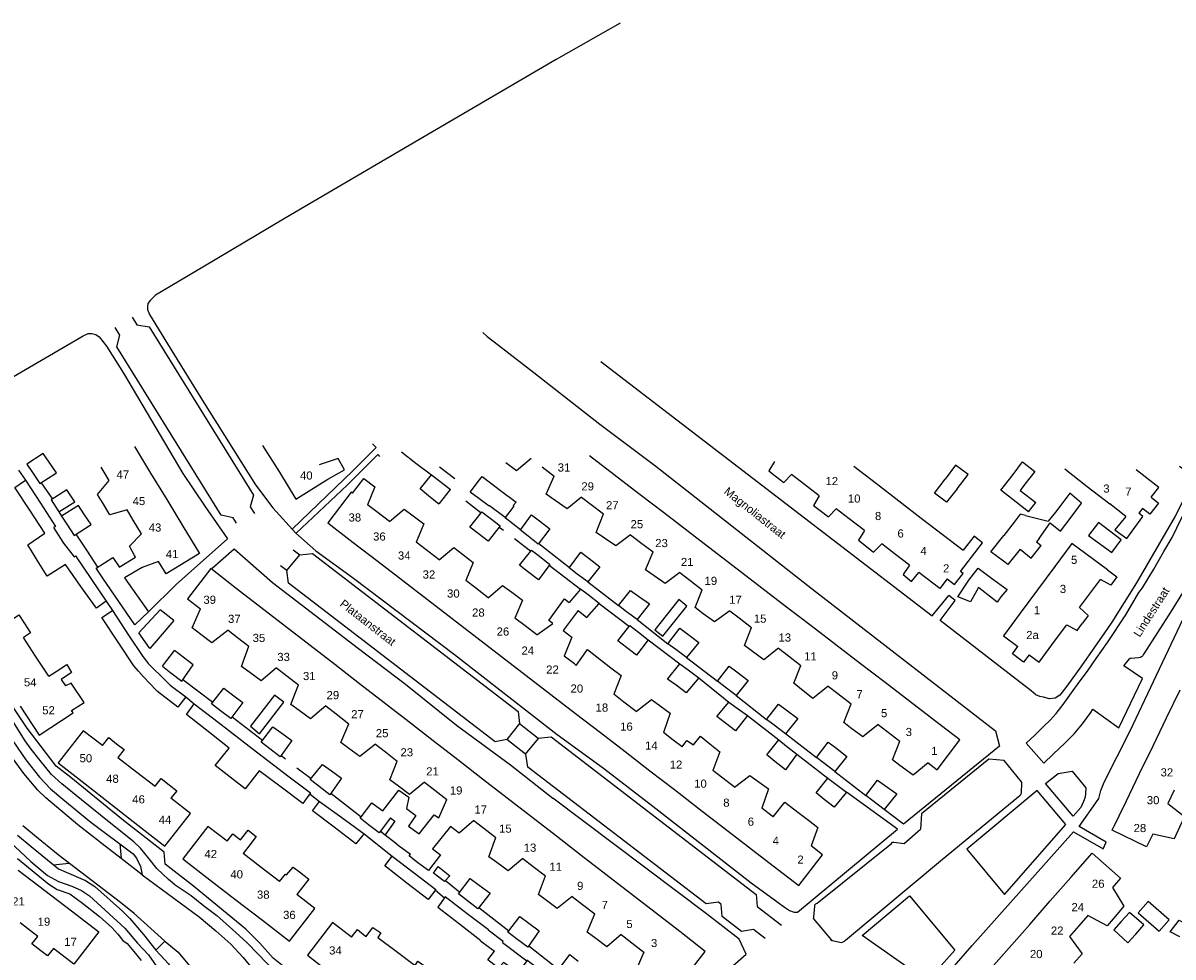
# Model space of a CAD drawing. Extents: x 158343 to 162498, y 431347 to 434500.
# Tile 44 of 220: x 158470 to 158683, y 434129 to 434302. Entities that reach past the tile are written whole.
import ezdxf

# ---------------------------------------------------------------- set-up
doc = ezdxf.new("R2010")
doc.units = 0
doc.header["$LTSCALE"] = 10
doc.header["$MEASUREMENT"] = 0
for name, color, linetype in [('44_plafonds', 8, 'CONTINUOUS'), ('47_binneninrichting', 8, 'CONTINUOUS'), ('HUISNUM', 7, 'CONTINUOUS'), ('STRNM', 7, 'CONTINUOUS')]:
    doc.layers.add(name, color=color, linetype=linetype)
doc.styles.add('Style-STANDARD', font='arial.ttf')

msp = doc.modelspace()

# ---------------------------------------------------------------- linework, layer by layer
at = {"layer": '44_plafonds', "flags": 128}
for points in [[(158475.15, 434220.5), (158474.02, 434222.1), (158471.05, 434220.18), (158472.07, 434218.62)], [(158490.92, 434223.4), (158493.89, 434218.51)], [(158514.55, 434223.63), (158517.64, 434218.66)], [(158472.07, 434218.62), (158473.42, 434216.58), (158476.51, 434218.59), (158475.15, 434220.5)], [(158526.6, 434217.39), (158529.67, 434219.13), (158528.5, 434221.22), (158524.97, 434220.01)], [(158564.12, 434221.21), (158561.43, 434218.91), (158559.46, 434220.39)], [(158579.43, 434218.2), (158574.88, 434221.68)], [(158609.02, 434220.68), (158607.99, 434218.92), (158609.17, 434218.01)], [(158642.72, 434215.64), (158644.75, 434218.24), (158642.44, 434219.98), (158640.5, 434217.4)], [(158653.05, 434218.28), (158654.8, 434220.58), (158657.05, 434218.78), (158655.25, 434216.48)], [(158486.26, 434217.13), (158484.73, 434219.63)], [(158493.89, 434218.51), (158496.86, 434213.63)], [(158517.64, 434218.66), (158520.71, 434213.72), (158526.6, 434217.39)], [(158545.19, 434214.34), (158543.65, 434215.59), (158545.75, 434218.17), (158547.25, 434217.02)], [(158554.6, 434217.3), (158555.05, 434217.9), (158556.63, 434216.71)], [(158566.13, 434219.68), (158568.35, 434217.97)], [(158568.57, 434213.45), (158566.9, 434214.61), (158568.35, 434217.97)], [(158583.98, 434214.71), (158579.43, 434218.2)], [(158609.17, 434218.01), (158610.77, 434216.78), (158612.18, 434218.25)], [(158614.54, 434216.43), (158612.18, 434218.25)], [(158623.7, 434219.78), (158627.84, 434216.59)], [(158655.88, 434211.37), (158650.81, 434215.36), (158653.05, 434218.28)], [(158662.62, 434219.27), (158666.76, 434216.05)], [(158678.53, 434214.06), (158679.94, 434215.88), (158675.79, 434219.1)], [(158471.57, 434211.67), (158468.8, 434215.86), (158470.78, 434217.18), (158473.53, 434212.98)], [(158484.98, 434213.09), (158484.1, 434214.54), (158486.26, 434217.13)], [(158531.14, 434214.8), (158533.21, 434217.53), (158535.29, 434216.01), (158533.89, 434212.69)], [(158547.25, 434217.02), (158549.24, 434215.5)], [(158553.07, 434215.26), (158554.6, 434217.3)], [(158556.63, 434216.71), (158558.47, 434215.32)], [(158617.3, 434214.32), (158614.54, 434216.43)], [(158627.84, 434216.59), (158631.98, 434213.41)], [(158642.72, 434215.64), (158640.79, 434213.17), (158638.54, 434214.79), (158640.5, 434217.4)], [(158655.25, 434216.48), (158654.35, 434215.33), (158657.26, 434213.08)], [(158666.76, 434216.05), (158670.91, 434212.82)], [(158479.9, 434213.22), (158478.43, 434215.41), (158475.52, 434213.58), (158476.93, 434211.39), (158479.9, 434213.22)], [(158496.86, 434213.63), (158499.84, 434208.74)], [(158531.14, 434214.8), (158530.91, 434214.98), (158526.57, 434209.33), (158531.29, 434205.7)], [(158547.22, 434212.9), (158547.16, 434212.95), (158547.1, 434212.8), (158545.19, 434214.34)], [(158547.22, 434212.9), (158549.24, 434215.5)], [(158554.45, 434213.85), (158552.89, 434215.02), (158553.07, 434215.26)], [(158561.33, 434213.18), (158560.81, 434212.53), (158560.93, 434212.44), (158559.31, 434210.34), (158556.4, 434212.5), (158556.37, 434212.41), (158554.45, 434213.85)], [(158558.47, 434215.32), (158561.33, 434213.18)], [(158573.42, 434214.09), (158570.77, 434211.93), (158568.57, 434213.45)], [(158573.42, 434214.09), (158575.22, 434212.71)], [(158588.52, 434211.22), (158583.98, 434214.71)], [(158617.3, 434214.32), (158616.23, 434212.54), (158617.43, 434211.63)], [(158663.95, 434210.64), (158665.72, 434212.99), (158663.53, 434214.82), (158661.7, 434212.37)], [(158678.53, 434214.06), (158679.92, 434212.98), (158678.32, 434210.93), (158676.93, 434212.01)], [(158472.74, 434202.78), (158471.23, 434205.3), (158474.35, 434207.46), (158471.57, 434211.67)], [(158473.53, 434212.98), (158476.33, 434208.69), (158475.98, 434208.47), (158477.67, 434205.8)], [(158481.58, 434211.02), (158480.59, 434212.53), (158477.41, 434210.58), (158478.39, 434209.08)], [(158489.53, 434211.74), (158486.35, 434210.8), (158484.98, 434213.09)], [(158490.68, 434209.86), (158489.53, 434211.74)], [(158535.63, 434211.35), (158533.89, 434212.69)], [(158537.95, 434209.56), (158540.7, 434211.84), (158542.32, 434210.61)], [(158575.22, 434212.71), (158577.44, 434211)], [(158617.43, 434211.63), (158619.01, 434210.42), (158620.44, 434211.9)], [(158622.82, 434210.07), (158620.44, 434211.9)], [(158631.98, 434213.41), (158636.11, 434210.23)], [(158655.88, 434211.37), (158657.26, 434213.08)], [(158661.7, 434212.37), (158660.89, 434211.28)], [(158673.87, 434210.52), (158670.91, 434212.82)], [(158676.93, 434212.01), (158676.25, 434211.14)], [(158478.39, 434209.08), (158479.75, 434206.98), (158482.9, 434209.02), (158481.58, 434211.02)], [(158492.22, 434207.33), (158490.68, 434209.86)], [(158537.95, 434209.56), (158535.63, 434211.35)], [(158542.32, 434210.61), (158544.29, 434209.13), (158542.9, 434205.76)], [(158554.33, 434207.36), (158552.77, 434208.57), (158554.9, 434211.18), (158554.99, 434211.39), (158556.53, 434210.22)], [(158556.53, 434210.22), (158558.41, 434208.78), (158556.19, 434205.93), (158554.33, 434207.36)], [(158563.54, 434206.89), (158562.07, 434208.06), (158562.19, 434208.12), (158564.2, 434210.82), (158565.68, 434209.68)], [(158565.68, 434209.68), (158567.56, 434208.24), (158565.43, 434205.39), (158563.54, 434206.89)], [(158577.68, 434206.5), (158576.12, 434207.57), (158577.44, 434211)], [(158593.07, 434207.74), (158588.52, 434211.22)], [(158625.62, 434207.92), (158622.82, 434210.07)], [(158636.11, 434210.23), (158640.25, 434207.05)], [(158653.25, 434209.46), (158651.35, 434207.02)], [(158655.34, 434210.68), (158654.38, 434210.92), (158653.25, 434209.46)], [(158655.34, 434210.68), (158659.57, 434209.65)], [(158657.89, 434206.48), (158659.93, 434209.36)], [(158660.89, 434211.28), (158659.57, 434209.65)], [(158659.93, 434209.36), (158661.82, 434207.83), (158663.95, 434210.64)], [(158671.27, 434203.87), (158673.01, 434206.18), (158668.81, 434209.39), (158666.98, 434207.02), (158671.27, 434203.87)], [(158673.87, 434210.52), (158671.87, 434208.06), (158674.08, 434206.46), (158677.02, 434210.48), (158676.25, 434211.14)], [(158490.92, 434203.32), (158489.98, 434205.01), (158492.22, 434207.33)], [(158499.84, 434208.74), (158502.91, 434203.69), (158496.73, 434199.92), (158495.35, 434202.18)], [(158597.62, 434204.25), (158593.07, 434207.74)], [(158625.62, 434207.92), (158624.52, 434206.14), (158625.68, 434205.23)], [(158477.67, 434205.8), (158477.8, 434205.6), (158479.75, 434203.05), (158479.99, 434203.23), (158482.96, 434198.88)], [(158531.29, 434205.7), (158535.85, 434202.2)], [(158544.75, 434204.34), (158542.9, 434205.76)], [(158582.47, 434207.15), (158579.74, 434205.08), (158577.68, 434206.5)], [(158582.47, 434207.15), (158584.31, 434205.73)], [(158584.31, 434205.73), (158586.61, 434203.97)], [(158625.68, 434205.23), (158627.31, 434203.95), (158628.81, 434205.46)], [(158631.09, 434203.71), (158628.81, 434205.46)], [(158640.25, 434207.05), (158643.86, 434204.27)], [(158640.9, 434199.01), (158642.27, 434197.96), (158643.85, 434200.01), (158643.35, 434200.39), (158647.42, 434205.68), (158646.63, 434206.29)], [(158646.63, 434206.29), (158645.89, 434206.91), (158643.86, 434204.27)], [(158651.27, 434202.28), (158648.95, 434203.97), (158651.35, 434207.02)], [(158654.38, 434204.5), (158656.39, 434202.82), (158658.26, 434205.16)], [(158657.89, 434206.48), (158657.38, 434205.81), (158658.26, 434205.16)], [(158670.47, 434200.64), (158663.9, 434205.52), (158660.78, 434201.31)], [(158488.05, 434201.22), (158488.09, 434201.16), (158491.09, 434203.02)], [(158491.09, 434203.02), (158490.92, 434203.32)], [(158547.12, 434202.51), (158544.75, 434204.34)], [(158547.12, 434202.51), (158549.82, 434204.79), (158551.42, 434203.57)], [(158551.42, 434203.57), (158553.41, 434202.05), (158552.09, 434198.69)], [(158563.47, 434200.37), (158561.95, 434201.52), (158564.08, 434204.13), (158564.17, 434204.31), (158565.63, 434203.18)], [(158565.63, 434203.18), (158567.59, 434201.67), (158565.46, 434198.85), (158563.47, 434200.37)], [(158572.62, 434199.9), (158571.13, 434201.04), (158571.22, 434201.13), (158573.29, 434203.92), (158574.82, 434202.76)], [(158586.8, 434199.57), (158585.21, 434200.69), (158586.61, 434203.97)], [(158602.16, 434200.77), (158597.62, 434204.25)], [(158633.92, 434201.53), (158631.09, 434203.71)], [(158654.38, 434204.5), (158652.09, 434201.68), (158651.27, 434202.28)], [(158481.02, 434197.61), (158478.16, 434201.64), (158474.8, 434199.51), (158472.94, 434202.45), (158472.74, 434202.78)], [(158485.08, 434199.15), (158483.83, 434200.98), (158486.92, 434202.96), (158488.05, 434201.22)], [(158492.31, 434201.12), (158492.32, 434201.1), (158489.05, 434199.21), (158493.52, 434192.94), (158490.94, 434190.54), (158485.08, 434199.15)], [(158495.35, 434202.18), (158492.31, 434201.12)], [(158509.68, 434197.25), (158504.97, 434200.89), (158500.67, 434195.34), (158503.11, 434193.45)], [(158535.85, 434202.2), (158540.41, 434198.69)], [(158574.82, 434202.76), (158576.8, 434201.25), (158574.55, 434198.43), (158572.62, 434199.9)], [(158633.92, 434201.53), (158632.8, 434199.78), (158634.32, 434198.54), (158635.67, 434200.19)], [(158647.27, 434196.93), (158646.67, 434197.39), (158645.2, 434194.78), (158642.86, 434195.68), (158644.87, 434198.77), (158646.61, 434200.99), (158649.07, 434199.16)], [(158660.78, 434201.31), (158657.59, 434197.01)], [(158482.96, 434198.88), (158485.69, 434194.89), (158483.89, 434193.57), (158481.02, 434197.61)], [(158591.54, 434200.19), (158588.85, 434198.12), (158586.8, 434199.57)], [(158591.54, 434200.19), (158593.41, 434198.76)], [(158593.41, 434198.76), (158595.7, 434197.01)], [(158606.71, 434197.28), (158602.16, 434200.77)], [(158640.9, 434199.01), (158639.52, 434197.22), (158635.67, 434200.19)], [(158649.07, 434199.16), (158651.95, 434197.03), (158650.81, 434195.68), (158650.15, 434194.72), (158647.27, 434196.93)], [(158667.35, 434196.43), (158669.18, 434198.9)], [(158670.47, 434200.64), (158672.22, 434199.35), (158671.08, 434197.82), (158669.18, 434198.9)], [(158514.23, 434193.74), (158509.68, 434197.25)], [(158540.41, 434198.69), (158544.97, 434195.18)], [(158553.87, 434197.32), (158552.09, 434198.69)], [(158556.2, 434195.53), (158553.87, 434197.32)], [(158556.2, 434195.53), (158558.85, 434197.81), (158560.54, 434196.55)], [(158574.64, 434196.03), (158573.23, 434197.11), (158571.16, 434194.67)], [(158581.73, 434192.94), (158580.25, 434194.06), (158582.47, 434196.88), (158583.95, 434195.84)], [(158595.89, 434192.58), (158594.36, 434193.7), (158595.7, 434197.01)], [(158611.26, 434193.8), (158606.71, 434197.28)], [(158657.59, 434197.01), (158654.35, 434192.65)], [(158544.97, 434195.18), (158549.53, 434191.68)], [(158560.54, 434196.55), (158562.53, 434195.08), (158561.09, 434191.77)], [(158565.15, 434188.65), (158568.13, 434190.8), (158567.39, 434191.34), (158570.25, 434195.3), (158571.16, 434194.67)], [(158572.77, 434193.17), (158574.4, 434191.89), (158576.68, 434194.47), (158574.64, 434196.03)], [(158583.95, 434195.84), (158585.98, 434194.42), (158583.67, 434191.48), (158581.73, 434192.94)], [(158586.94, 434189.63), (158588.43, 434188.44), (158592.85, 434193.99), (158591.35, 434195.18), (158586.94, 434189.63)], [(158665.35, 434193.74), (158667.35, 434196.43)], [(158487.88, 434187.35), (158484.88, 434191.89), (158486.83, 434193.18), (158489.83, 434188.63)], [(158493.74, 434186.15), (158491.69, 434189.07), (158495.62, 434193.28)], [(158498.19, 434191.34), (158495.62, 434193.28)], [(158503.12, 434188.77), (158501.58, 434189.94), (158503.11, 434193.45)], [(158518.78, 434190.22), (158514.23, 434193.74)], [(158572.77, 434193.17), (158570.02, 434189.47), (158571.61, 434188.26), (158570.2, 434184.77)], [(158600.77, 434193.12), (158597.98, 434191.05), (158595.89, 434192.58)], [(158600.77, 434193.12), (158602.5, 434191.79)], [(158615.8, 434190.31), (158611.26, 434193.8)], [(158654.35, 434192.65), (158651.29, 434188.52), (158653.95, 434186.54)], [(158665.35, 434193.74), (158666.93, 434192.23), (158665.9, 434190.84)], [(158468.22, 434191.46), (158469.57, 434192.35), (158470.6, 434190.78)], [(158470.6, 434190.78), (158471.72, 434189.07), (158470.39, 434188.19)], [(158498.19, 434191.34), (158495.29, 434187.93)], [(158549.53, 434191.68), (158554.09, 434188.17)], [(158562.99, 434190.31), (158561.09, 434191.77)], [(158565.15, 434188.65), (158562.99, 434190.31)], [(158581.71, 434186.35), (158580.13, 434187.57), (158582.35, 434190.39), (158583.9, 434189.18)], [(158602.5, 434191.79), (158604.78, 434190.05)], [(158620.35, 434186.83), (158615.8, 434190.31)], [(158660.92, 434187.77), (158662.96, 434190.52)], [(158662.96, 434190.52), (158664.87, 434189.45), (158665.9, 434190.84)], [(158472.66, 434184.75), (158470.39, 434188.19)], [(158489.83, 434188.63), (158492.44, 434184.66), (158493.3, 434183.59)], [(158508.17, 434189.54), (158505.15, 434187.23), (158503.12, 434188.77)], [(158508.17, 434189.54), (158509.93, 434188.18)], [(158509.93, 434188.18), (158512.01, 434186.57)], [(158523.32, 434186.7), (158518.78, 434190.22)], [(158554.09, 434188.17), (158558.65, 434184.66)], [(158583.9, 434189.18), (158585.74, 434187.75), (158583.55, 434184.93), (158581.71, 434186.35)], [(158590.8, 434185.95), (158589.34, 434187.01), (158591.56, 434189.92), (158593.01, 434188.83)], [(158593.01, 434188.83), (158595.07, 434187.28), (158592.79, 434184.52), (158590.8, 434185.95)], [(158604.98, 434185.61), (158603.48, 434186.72), (158604.78, 434190.05)], [(158491.67, 434181.96), (158490.79, 434182.95), (158487.88, 434187.35)], [(158495.29, 434187.93), (158493.74, 434186.15)], [(158512.2, 434181.72), (158510.64, 434182.85), (158512.01, 434186.57)], [(158527.87, 434183.18), (158523.32, 434186.7)], [(158609.75, 434186.23), (158607.08, 434184.04), (158604.98, 434185.61)], [(158609.75, 434186.23), (158611.59, 434184.82)], [(158624.9, 434183.34), (158620.35, 434186.83)], [(158656.03, 434184.99), (158655.01, 434183.62), (158652.93, 434185.17), (158653.95, 434186.54)], [(158656.03, 434184.99), (158657.86, 434183.64), (158660.92, 434187.77)], [(158475.12, 434181.04), (158472.66, 434184.75)], [(158496.06, 434182.89), (158498.29, 434185.76)], [(158497.64, 434181.68), (158499.64, 434180.16), (158501.71, 434183.16), (158499.86, 434184.57)], [(158499.86, 434184.57), (158498.29, 434185.76)], [(158558.65, 434184.66), (158563.21, 434181.16)], [(158572.11, 434183.3), (158570.2, 434184.77)], [(158572.45, 434183.03), (158574.52, 434185.96), (158578.84, 434182.6)], [(158611.59, 434184.82), (158613.92, 434183.04)], [(158475.12, 434181.04), (158476.43, 434181.9)], [(158476.43, 434181.9), (158478.42, 434183.18), (158479.28, 434181.75), (158477.37, 434180.46)], [(158495.17, 434178.24), (158494.9, 434178.45), (158492.59, 434180.91), (158491.67, 434181.96)], [(158493.3, 434183.59), (158493.46, 434183.4), (158496.68, 434180.17)], [(158496.06, 434182.89), (158497.64, 434181.68)], [(158517.14, 434182.6), (158514.26, 434180.22), (158512.2, 434181.72)], [(158517.14, 434182.6), (158519.02, 434181.14)], [(158532.42, 434179.66), (158527.87, 434183.18)], [(158572.45, 434183.03), (158572.11, 434183.3)], [(158578.84, 434182.6), (158580.7, 434181.16), (158579.38, 434177.71)], [(158590.86, 434179.37), (158589.31, 434180.53), (158591.56, 434183.35), (158593.07, 434182.23)], [(158593.07, 434182.23), (158595.04, 434180.77), (158592.73, 434177.98), (158590.86, 434179.37)], [(158599.94, 434179.03), (158598.52, 434180.11), (158600.65, 434182.9), (158602.08, 434181.83)], [(158602.08, 434181.83), (158604.19, 434180.26), (158601.94, 434177.5), (158599.94, 434179.03)], [(158614.04, 434178.59), (158612.6, 434179.74), (158613.92, 434183.04)], [(158629.44, 434179.86), (158624.9, 434183.34)], [(158477.37, 434180.46), (158478.16, 434179.26)], [(158479.28, 434174.75), (158481.61, 434176.18), (158479.19, 434179.78), (158478.16, 434179.26)], [(158496.68, 434180.17), (158497.48, 434179.38), (158500.39, 434177.22), (158498.89, 434175.36), (158495.17, 434178.24)], [(158519.02, 434181.14), (158521.2, 434179.46)], [(158536.97, 434176.15), (158532.42, 434179.66)], [(158563.21, 434181.16), (158567.77, 434177.65)], [(158633.99, 434176.37), (158629.44, 434179.86)], [(158506.76, 434174.68), (158505.1, 434175.93), (158507.41, 434178.84), (158509.02, 434177.61)], [(158509.02, 434177.61), (158510.92, 434176.17), (158508.67, 434173.23), (158506.76, 434174.68)], [(158518.48, 434176.26), (158516.74, 434177.58), (158512.33, 434171.82), (158513.95, 434170.44), (158518.48, 434176.26)], [(158521.33, 434174.72), (158519.78, 434175.85), (158521.2, 434179.46)], [(158567.77, 434177.65), (158572.33, 434174.14)], [(158581.23, 434176.28), (158579.38, 434177.71)], [(158618.95, 434179.19), (158616.11, 434176.93), (158614.04, 434178.59)], [(158618.95, 434179.19), (158620.69, 434177.85)], [(158620.69, 434177.85), (158623.17, 434175.95)], [(158681.39, 434173.37), (158683.88, 434178.51)], [(158469.82, 434175.51), (158473.31, 434170.18), (158479.59, 434174.29), (158479.28, 434174.75)], [(158504.81, 434170.58), (158500.5, 434173.97), (158501.94, 434175.92), (158506.35, 434172.55)], [(158526.22, 434175.58), (158523.42, 434173.2), (158521.33, 434174.72)], [(158526.22, 434175.58), (158528.12, 434174.11)], [(158541.52, 434172.63), (158536.97, 434176.15)], [(158583.51, 434174.53), (158581.23, 434176.28)], [(158583.51, 434174.53), (158586.35, 434176.72), (158587.94, 434175.57)], [(158587.94, 434175.57), (158589.79, 434174.24), (158588.57, 434170.64)], [(158599.99, 434172.37), (158598.37, 434173.6), (158600.62, 434176.27), (158602.15, 434175.17)], [(158608.99, 434172.01), (158607.58, 434173.09), (158609.77, 434175.91), (158611.17, 434174.86)], [(158623.08, 434171.55), (158621.82, 434172.5), (158623.17, 434175.95)], [(158638.54, 434172.89), (158633.99, 434176.37)], [(158528.12, 434174.11), (158530.46, 434172.29)], [(158572.33, 434174.14), (158576.89, 434170.64)], [(158602.15, 434175.17), (158604.04, 434173.81), (158601.85, 434170.96), (158599.99, 434172.37)], [(158611.17, 434174.86), (158613.34, 434173.24), (158611.06, 434170.42), (158608.99, 434172.01)], [(158678.9, 434168.23), (158681.39, 434173.37)], [(158506.35, 434172.55), (158512.64, 434167.74)], [(158515.87, 434167.67), (158514.28, 434168.91), (158516.41, 434171.73), (158518.08, 434170.52)], [(158530.47, 434167.74), (158529.02, 434168.82), (158530.46, 434172.29)], [(158546.06, 434169.11), (158541.52, 434172.63)], [(158628.17, 434172.11), (158625.33, 434169.87), (158623.08, 434171.55)], [(158628.17, 434172.11), (158629.78, 434170.88)], [(158637.39, 434165.05), (158639.03, 434163.79), (158643.24, 434169.28), (158638.54, 434172.89)], [(158484.99, 434168.26), (158481.44, 434171), (158476.81, 434165.09), (158481.82, 434161.18)], [(158484.99, 434168.26), (158486.14, 434169.73), (158487.61, 434168.58)], [(158508.57, 434162.42), (158505.81, 434164.58), (158508.39, 434167.76), (158504.81, 434170.58)], [(158518.08, 434170.52), (158519.92, 434169.18), (158517.79, 434166.18), (158515.87, 434167.67)], [(158550.61, 434165.59), (158546.06, 434169.11)], [(158576.89, 434170.64), (158581.45, 434167.13)], [(158590.35, 434169.27), (158588.57, 434170.64)], [(158592, 434168), (158590.35, 434169.27)], [(158592, 434168), (158592.88, 434169.21), (158594.1, 434168.4), (158595.38, 434169.99), (158597.09, 434168.59)], [(158609.1, 434165.33), (158607.61, 434166.52), (158609.83, 434169.31), (158611.27, 434168.16)], [(158629.78, 434170.88), (158632.16, 434169.06)], [(158632.17, 434164.59), (158630.81, 434165.59), (158632.16, 434169.06)], [(158487.61, 434168.58), (158488.98, 434167.5), (158487.85, 434166.06)], [(158512.64, 434167.74), (158519.48, 434162.51)], [(158535.37, 434168.5), (158532.5, 434166.23), (158530.47, 434167.74)], [(158535.37, 434168.5), (158537.22, 434167.07)], [(158537.22, 434167.07), (158539.37, 434165.4)], [(158581.45, 434167.13), (158586.01, 434163.62)], [(158597.09, 434168.59), (158598.94, 434167.09), (158597.65, 434163.66)], [(158611.27, 434168.16), (158613.16, 434166.67), (158611.03, 434163.79), (158609.1, 434165.33)], [(158618.1, 434165.05), (158616.76, 434166.07), (158618.95, 434168.89), (158620.26, 434167.88)], [(158620.26, 434167.88), (158622.4, 434166.22), (158620.15, 434163.49), (158618.1, 434165.05)], [(158676.41, 434163.1), (158678.9, 434168.23)], [(158487.85, 434166.06), (158491.35, 434163.37)], [(158539.61, 434160.76), (158538.02, 434161.92), (158539.37, 434165.4)], [(158555.16, 434162.07), (158550.61, 434165.59)], [(158637.39, 434165.05), (158634.63, 434162.8), (158632.17, 434164.59)], [(158491.35, 434163.37), (158494.71, 434160.78)], [(158517.98, 434160.57), (158513.89, 434163.62), (158511.33, 434160.26), (158508.57, 434162.42)], [(158525.01, 434160.69), (158523.34, 434161.98), (158525.59, 434164.77), (158527.24, 434163.57)], [(158527.24, 434163.57), (158529.1, 434162.22), (158526.94, 434159.19), (158525.01, 434160.69)], [(158586.01, 434163.62), (158590.57, 434160.12)], [(158599.47, 434162.26), (158597.65, 434163.66)], [(158601.67, 434160.56), (158604.48, 434162.75), (158606.17, 434161.53)], [(158673.92, 434157.96), (158676.41, 434163.1)], [(158481.82, 434161.18), (158486.67, 434157.38)], [(158494.71, 434160.78), (158495.8, 434162.17), (158497.31, 434160.99)], [(158497.31, 434160.99), (158498.69, 434159.91), (158497.62, 434158.54)], [(158519.48, 434162.51), (158523.39, 434159.51), (158521.98, 434157.59), (158517.98, 434160.57)], [(158544.41, 434161.51), (158541.69, 434159.24), (158539.61, 434160.76)], [(158544.41, 434161.51), (158546.31, 434160.03)], [(158559.71, 434158.56), (158555.16, 434162.07)], [(158601.67, 434160.56), (158599.47, 434162.26)], [(158606.17, 434161.53), (158607.92, 434160.28), (158606.68, 434156.72)], [(158618.22, 434158.33), (158616.7, 434159.56), (158618.89, 434162.26), (158620.38, 434161.13)], [(158620.38, 434161.13), (158622.31, 434159.65), (158620.03, 434156.86), (158618.22, 434158.33)], [(158627.19, 434158.08), (158625.91, 434159.05), (158628.04, 434161.84), (158629.36, 434160.92)], [(158629.36, 434160.92), (158631.61, 434159.35), (158629.3, 434156.47), (158627.19, 434158.08)], [(158491.52, 434153.59), (158496.52, 434149.67), (158501.26, 434155.73), (158497.62, 434158.54)], [(158536.73, 434156.22), (158539.72, 434160.02), (158541.51, 434158.73), (158541.13, 434156.64), (158542.82, 434155.33), (158541.48, 434153.4)], [(158546.31, 434160.03), (158548.54, 434158.31)], [(158564.25, 434155.04), (158559.71, 434158.56)], [(158590.57, 434160.12), (158595.13, 434156.61)], [(158682.78, 434160.01), (158681.61, 434157.59)], [(158486.67, 434157.38), (158491.52, 434153.59)], [(158527.75, 434153.17), (158523.76, 434156.22), (158525.08, 434157.96), (158529.15, 434154.99)], [(158534.11, 434153.65), (158532.55, 434154.84), (158534.71, 434157.69), (158536.32, 434156.52)], [(158536.32, 434156.52), (158536.73, 434156.22)], [(158541.48, 434153.4), (158543.42, 434151.98), (158546.19, 434155.47), (158547.09, 434154.93), (158548.54, 434158.31)], [(158595.13, 434156.61), (158599.69, 434153.1)], [(158608.59, 434155.24), (158606.68, 434156.72)], [(158608.78, 434155.1), (158610.95, 434157.79), (158613.61, 434155.8)], [(158678.86, 434151.92), (158677.71, 434149.56), (158671.34, 434152.65), (158673.92, 434157.96)], [(158681.61, 434157.59), (158684.7, 434155.17), (158683.8, 434153.17)], [(158529.15, 434154.99), (158533.27, 434151.99), (158533.08, 434151.74)], [(158538.18, 434154.91), (158536.09, 434152.14), (158534.11, 434153.65)], [(158538.18, 434154.91), (158538.97, 434154.3), (158537.17, 434151.76), (158539.05, 434150.29)], [(158553.55, 434154.43), (158550.8, 434152.12), (158549.2, 434153.35), (158545.93, 434149.2)], [(158553.55, 434154.43), (158555.41, 434153)], [(158568.8, 434151.52), (158564.25, 434155.04)], [(158608.78, 434155.1), (158608.59, 434155.24)], [(158613.61, 434155.8), (158615.28, 434154.5)], [(158615.28, 434154.5), (158617.05, 434153.11), (158615.77, 434149.73)], [(158507.98, 434150.62), (158504.43, 434153.34), (158499.82, 434147.36), (158504.83, 434143.5)], [(158510.5, 434150.86), (158511.86, 434152.66), (158513.36, 434151.47), (158512.02, 434149.69)], [(158531.75, 434150.1), (158527.75, 434153.17)], [(158555.41, 434153), (158557.6, 434151.3)], [(158599.69, 434153.1), (158604.25, 434149.6)], [(158683.8, 434153.17), (158682.82, 434151.02), (158678.86, 434151.92)], [(158507.98, 434150.62), (158509.04, 434151.99), (158510.5, 434150.86)], [(158533.08, 434151.74), (158531.75, 434150.1)], [(158539.05, 434150.29), (158539.6, 434149.86), (158541.83, 434148.23)], [(158557.78, 434146.67), (158556.31, 434147.75), (158557.6, 434151.3)], [(158573.35, 434148), (158568.8, 434151.52)], [(158512.02, 434149.69), (158510.96, 434148.33)], [(158514.31, 434145.77), (158510.96, 434148.33)], [(158541.17, 434142.9), (158537.08, 434146.08), (158538.49, 434147.82), (158542.57, 434144.71)], [(158543.23, 434146.65), (158541.58, 434147.91), (158541.83, 434148.23)], [(158545.93, 434149.2), (158547.4, 434148.12), (158545.15, 434145.18), (158543.23, 434146.65)], [(158577.9, 434144.48), (158573.35, 434148)], [(158604.25, 434149.6), (158608.81, 434146.09)], [(158608.81, 434146.09), (158613.53, 434142.46), (158617.87, 434148.11), (158615.77, 434149.73)], [(158663.74, 434143.91), (158667.67, 434148.38), (158672.91, 434143.78), (158671.41, 434142.08)], [(158517.7, 434143.16), (158514.31, 434145.77)], [(158518.99, 434144.38), (158520.19, 434145.84), (158521.39, 434144.93)], [(158549.08, 434144.25), (158548.12, 434143.17), (158546.08, 434144.7), (158546.98, 434145.93), (158549.08, 434144.25)], [(158562.59, 434147.44), (158559.85, 434145.16), (158557.78, 434146.67)], [(158562.59, 434147.44), (158564.5, 434145.96)], [(158564.5, 434145.96), (158566.76, 434144.22)], [(158469.46, 434145.26), (158474.36, 434141.52)], [(158517.7, 434143.16), (158518.77, 434144.55), (158518.99, 434144.38)], [(158521.39, 434144.93), (158523.1, 434143.63), (158521.91, 434142.12)], [(158542.57, 434144.71), (158546.53, 434141.7), (158545.09, 434139.84), (158541.17, 434142.9)], [(158552.35, 434139.64), (158550.73, 434140.89), (158552.89, 434143.71), (158554.55, 434142.5)], [(158566.93, 434139.7), (158565.5, 434140.78), (158566.76, 434144.22)], [(158582.45, 434140.97), (158577.9, 434144.48)], [(158659.94, 434139.59), (158663.74, 434143.91)], [(158474.36, 434141.52), (158479.25, 434137.78)], [(158504.83, 434143.5), (158509.68, 434139.76)], [(158521.91, 434142.12), (158520.85, 434140.75)], [(158554.55, 434142.5), (158556.55, 434141.04), (158554.27, 434138.16), (158552.35, 434139.64)], [(158671.41, 434142.08), (158673.49, 434138.63), (158671.89, 434136.74)], [(158509.68, 434139.76), (158514.53, 434136.02)], [(158514.53, 434136.02), (158519.54, 434132.16), (158524.18, 434138.19), (158520.85, 434140.75)], [(158552.33, 434137.23), (158548.24, 434140.32), (158546.89, 434138.46), (158550.88, 434135.36)], [(158571.7, 434140.4), (158568.9, 434138.22), (158566.93, 434139.7)], [(158571.7, 434140.4), (158573.6, 434138.93)], [(158586.99, 434137.45), (158582.45, 434140.97)], [(158656.14, 434135.27), (158659.94, 434139.59)], [(158678.02, 434139.48), (158676.18, 434137.37), (158680.05, 434134.01), (158681.88, 434136.12), (158678.02, 434139.48)], [(158479.25, 434137.78), (158484.3, 434133.92), (158479.72, 434127.93), (158475.95, 434130.84)], [(158558.85, 434131.91), (158558.98, 434132.1), (158556.16, 434134.21), (158556.22, 434134.29), (158552.33, 434137.23)], [(158573.6, 434138.93), (158575.84, 434137.19)], [(158576.03, 434132.67), (158574.47, 434133.85), (158575.84, 434137.19)], [(158591.54, 434133.93), (158586.99, 434137.45)], [(158677.17, 434135.19), (158674.54, 434137.45), (158673, 434135.77)], [(158473.05, 434133.06), (158469.8, 434135.56)], [(158530.97, 434132.92), (158527.48, 434135.62), (158522.82, 434129.61), (158527.83, 434125.72)], [(158550.88, 434135.36), (158554.81, 434132.31), (158554.75, 434132.24), (158557.34, 434130.31)], [(158561.44, 434132.6), (158559.82, 434133.84), (158562.01, 434136.72), (158563.67, 434135.48)], [(158563.67, 434135.48), (158565.58, 434134.05), (158563.48, 434131.05), (158561.44, 434132.6)], [(158652.33, 434130.95), (158656.14, 434135.27)], [(158666.89, 434136.93), (158665.17, 434134.99)], [(158671.89, 434136.74), (158670.4, 434134.97), (158666.89, 434136.93)], [(158673, 434135.77), (158671.63, 434134.27), (158674.27, 434131.87), (158675.66, 434133.43)], [(158675.71, 434133.49), (158677.17, 434135.19)], [(158683.86, 434133), (158682.07, 434133.92), (158683.74, 434136.03), (158685.47, 434135.07), (158684.35, 434133.05)], [(158473.62, 434130.41), (158471.98, 434131.66), (158473.05, 434133.06)], [(158530.97, 434132.92), (158532.05, 434134.3), (158533.57, 434133.12)], [(158533.57, 434133.12), (158533.64, 434133.06)], [(158533.64, 434133.06), (158534.9, 434134.67), (158536.35, 434133.7), (158535.81, 434132.84), (158539.18, 434130.32)], [(158580.73, 434133.41), (158578.07, 434131.11), (158576.03, 434132.67)], [(158580.73, 434133.41), (158582.69, 434131.89)], [(158590.11, 434126.16), (158591.95, 434124.73), (158596.25, 434130.29), (158591.54, 434133.93)], [(158665.17, 434134.99), (158663.45, 434133.03)], [(158663.45, 434133.03), (158665.79, 434129.83), (158664.27, 434128.11)], [(158675.66, 434133.43), (158675.71, 434133.49)], [(158475.95, 434130.84), (158474.88, 434129.45), (158473.62, 434130.41)], [(158558.85, 434131.91), (158563.3, 434128.52), (158561.75, 434126.37), (158559, 434128.24), (158558.08, 434127.18), (158556.12, 434128.71), (158557.34, 434130.31)], [(158582.69, 434131.89), (158584.94, 434130.15)], [(158648.53, 434126.63), (158652.33, 434130.95)], [(158539.18, 434130.32), (158542.69, 434127.68), (158543.18, 434128.47), (158544.65, 434127.46), (158544.29, 434126.88)], [(158570.6, 434125.65), (158569.09, 434126.82), (158571.28, 434129.7), (158572.8, 434128.49)], [(158584.94, 434130.15), (158583.51, 434126.87), (158585.2, 434125.74)]]:
    msp.add_lwpolyline(points, dxfattribs=at)
at = {"layer": '47_binneninrichting', "flags": 128}
for points in [[(158580.55, 434301.54), (158568.76, 434294.79), (158543.41, 434279.97), (158518.72, 434265.51), (158503.51, 434256.48), (158494.81, 434251.32), (158494.06, 434250.6), (158493.82, 434250.33), (158493.37, 434249.82), (158493.28, 434249.22), (158493.31, 434248.68), (158493.67, 434247.78), (158497.48, 434241.57), (158503.45, 434231.91), (158513.26, 434216.37), (158516.41, 434212.08), (158520.67, 434207.46), (158524.39, 434204.16), (158531.32, 434199.15), (158549.95, 434185.05), (158568.91, 434170.32), (158577.46, 434164.09), (158586.55, 434157.07), (158595.52, 434150.11), (158604.73, 434142.94), (158609.71, 434139.28), (158610.85, 434138.47), (158611.81, 434137.84), (158612.65, 434137.51), (158613.28, 434137.51), (158631.73, 434152.84), (158622.31, 434159.65)], [(158490.5, 434247.26), (158491.36, 434245.87), (158493.61, 434245.48), (158512.89, 434214.45), (158512.27, 434212.27), (158513.05, 434211.06)], [(158450.5, 434225.82), (158470.81, 434237.64), (158481.46, 434243.82), (158482.36, 434244.24), (158483.02, 434244.27), (158483.74, 434244.09), (158484.4, 434243.64), (158485.72, 434241.9), (158488.87, 434236.95), (158499.85, 434218.41), (158503.87, 434212.41), (158508.07, 434206.41), (158498.59, 434197.98), (158493.52, 434192.94)], [(158509.71, 434209.29), (158509.13, 434210.25), (158506.92, 434210.75), (158487.64, 434241.78), (158488.21, 434243.93), (158487.35, 434245.36)], [(158555.2, 434244.48), (158555.98, 434243.7), (158558.08, 434242.11), (158564.59, 434237.07), (158576.77, 434227.53), (158587.15, 434219.82), (158616.04, 434197.11)], [(158576.98, 434239.09), (158613.79, 434210.89), (158638.12, 434192.2), (158641.19, 434195.94)], [(158520, 434208.17), (158531.23, 434218.95), (158535.52, 434223.21), (158534.86, 434223.93)], [(158540.2, 434222.46), (158542.84, 434220.36), (158545.75, 434218.17)], [(158520.73, 434207.41), (158530.15, 434216.28), (158535.82, 434221.92), (158536.12, 434221.59)], [(158469.52, 434219.07), (158470.78, 434217.18)], [(158547.22, 434219.67), (158550.04, 434217.51)], [(158683.81, 434219.8), (158684.2, 434219.47), (158685.13, 434218.69), (158685.58, 434218.03), (158686.39, 434217.25), (158682.97, 434210.59), (158675.86, 434198.26), (158671.27, 434191), (158669.95, 434189.02), (158668.12, 434186.38), (158665.69, 434182.99), (158662.96, 434179.18), (158661.67, 434177.56), (158660.86, 434176.99), (158659.78, 434176.87), (158658.7, 434177.2), (158657.98, 434177.29), (158657.29, 434177.59), (158656.42, 434178.34), (158639.62, 434191.33), (158642.37, 434195.03)], [(158670.27, 434150.44), (158665.24, 434153.32), (158666.41, 434154.97), (158667.46, 434156.44), (158668.87, 434158.51), (158669.29, 434159.95), (158669.89, 434161.48), (158674.66, 434170.96), (158694.76, 434213.35), (158697.01, 434217.85), (158701.74, 434215.64)], [(158498.24, 434142.66), (158497.16, 434143.52), (158495.04, 434145.58), (158493.63, 434147.38), (158492.02, 434149.34), (158490.81, 434150.48), (158486.54, 434153.88), (158481.1, 434158.23), (158477.51, 434161.17), (158475.6, 434162.94), (158473.5, 434165.47), (158471.83, 434167.56), (158470.73, 434169.12), (158465.91, 434176.7), (158464.49, 434178.72), (158463.08, 434180.15), (158460.87, 434181.94), (158458.97, 434183.91), (158443.24, 434209.48), (158441.64, 434212.32), (158439.7, 434216.81)], [(158473.66, 434216.73), (158475.76, 434213.73)], [(158552.08, 434213.37), (158554.9, 434211.18)], [(158425.41, 434210.67), (158431.32, 434202.08), (158434.63, 434198.66), (158451.09, 434175.85), (158451.87, 434174.58), (158452.64, 434172.54), (158453.55, 434169.32), (158454.12, 434168.06), (158454.67, 434167.19), (158458.24, 434162.28), (158461.88, 434157.49), (158464.05, 434154.78), (158466.52, 434151.92), (158468.81, 434149.64), (158471.75, 434146.88), (158474.83, 434144.31), (158476.9, 434143.18), (158479.37, 434142.31), (158481.15, 434141.5), (158482.61, 434140.52), (158489.14, 434134.59), (158491.47, 434131.79), (158493.5, 434129.63)], [(158476.93, 434211.39), (158477.41, 434210.58)], [(158559.31, 434210.34), (158562.16, 434208.12)], [(158655.48, 434168.72), (158657.17, 434170.21), (158658.67, 434171.77), (158659.93, 434172.94), (158661.01, 434174.17), (158662.3, 434175.85), (158663.83, 434177.98), (158665.24, 434179.93), (158666.77, 434181.97), (158668.42, 434184.31), (158670.49, 434187.25), (158673.88, 434192.35), (158676.28, 434196.46), (158676.97, 434197.33), (158679.04, 434200.78), (158680.9, 434204.08), (158682.4, 434206.66), (158684.14, 434210.17), (158684.36, 434210.59)], [(158558.23, 434208.57), (158559.02, 434207.97)], [(158480.11, 434207.22), (158482.06, 434204.31), (158484.1, 434201.16)], [(158561.06, 434206.42), (158564.08, 434204.13)], [(158565.55, 434205.54), (158571.22, 434201.13)], [(158505.22, 434200.95), (158509.3, 434204.52), (158516.35, 434198.31), (158532.28, 434186.16), (158540.92, 434179.59), (158550.31, 434172.03), (158560.33, 434164.71), (158568.13, 434158.56)], [(158519.01, 434200.53), (158521.45, 434203.41)], [(158520.17, 434204.35), (158521.45, 434203.41)], [(158521.45, 434203.41), (158523.79, 434203.68), (158561.73, 434174.52), (158561.96, 434172.31)], [(158658.73, 434165.03), (158660.47, 434166.67), (158662.6, 434168.68), (158664.34, 434170.42), (158665.87, 434172.28), (158667.43, 434174.35), (158667.76, 434174.95), (158672.56, 434171.53), (158676.97, 434180.62), (158673.52, 434182.96), (158674.57, 434184.25), (158674.63, 434184.4), (158674.75, 434184.4), (158674.84, 434184.4), (158676.22, 434184.49), (158676.58, 434184.55), (158676.76, 434184.67), (158677, 434184.79), (158677.06, 434184.91), (158677.24, 434185.15), (158682.28, 434193.04), (158689.21, 434204.2)], [(158519.01, 434200.53), (158517.86, 434201.4)], [(158567.47, 434201.52), (158573.23, 434197.11)], [(158559.64, 434169.35), (158557.47, 434168.92), (158519.36, 434198.22), (158519.01, 434200.53)], [(158574.55, 434198.44), (158580.25, 434194.06)], [(158616.04, 434197.12), (158649.85, 434170.96), (158650.57, 434168.14), (158632.81, 434153.77), (158629.3, 434156.47)], [(158485.69, 434194.89), (158486.83, 434193.18)], [(158642.37, 434195.03), (158641.19, 434195.94)], [(158563.32, 434128.73), (158571.76, 434122.29), (158584.06, 434113.14), (158574.94, 434105.7), (158562.55, 434095.47), (158559.28, 434095.53), (158533.6, 434115.57), (158523.58, 434123.4), (158516.53, 434129.04), (158514.07, 434131.83), (158511.46, 434134.41), (158501.77, 434142.33), (158496.55, 434146.35), (158496.4, 434148.57), (158488.9, 434154.42), (158479.18, 434162.34), (158476.48, 434164.47), (158473.66, 434168.07), (158471.11, 434171.49), (158456.47, 434193.42)], [(158576.65, 434194.44), (158582.26, 434190.24)], [(158583.67, 434191.48), (158589.34, 434187.01)], [(158585.74, 434187.76), (158591.56, 434183.35)], [(158592.79, 434184.52), (158598.52, 434180.11)], [(158488.43, 434147.43), (158485.51, 434149.71), (158480.43, 434153.66), (158474.57, 434158.59), (158473.06, 434160), (158470.48, 434163.11), (158467.54, 434167.18), (158464.46, 434172.03), (158458.8, 434181.15), (158461.89, 434179.18), (158463.18, 434177.76), (158467.66, 434170.31), (158470.85, 434165.64), (158473.4, 434162.4), (158475.42, 434160.27), (158477.65, 434158.36), (158482.84, 434154.14), (158490.66, 434148.3), (158491.29, 434147.46), (158492.04, 434145.94), (158492.33, 434144.38)], [(158499.85, 434180.46), (158505.37, 434176.26)], [(158595.04, 434180.77), (158600.62, 434176.27)], [(158500.39, 434177.22), (158501.94, 434175.92)], [(158601.94, 434177.5), (158607.58, 434173.09)], [(158508.91, 434173.53), (158514.52, 434169.24)], [(158604.04, 434173.81), (158609.8, 434169.28)], [(158561.96, 434172.31), (158559.64, 434169.35)], [(158561.96, 434172.31), (158565.42, 434169.61)], [(158563.09, 434166.69), (158559.64, 434169.35)], [(158563.09, 434166.69), (158565.49, 434169.57), (158565.42, 434169.61)], [(158565.42, 434169.61), (158567.83, 434169.89), (158605.63, 434140.77), (158605.86, 434138.55), (158610.3, 434135.15)], [(158611.06, 434170.45), (158616.76, 434166.07)], [(158658.73, 434165.03), (158655.48, 434168.72)], [(158517.97, 434166.42), (158518.78, 434165.79)], [(158607.32, 434132.68), (158605.13, 434134.34), (158602.96, 434133.98), (158599.4, 434136.7), (158599.17, 434138.93), (158598.69, 434139.35), (158596.4, 434139.03), (158563.52, 434164.27), (158563.11, 434166.68), (158563.09, 434166.69)], [(158613.16, 434166.67), (158618.89, 434162.26)], [(158654.62, 434161.54), (158651.41, 434165.48), (158648.6, 434165.77), (158636.15, 434155.66), (158635.97, 434152.84)], [(158520.85, 434164.17), (158523.49, 434162.19)], [(158620.15, 434163.49), (158625.91, 434159.05)], [(158666.5, 434160.43), (158666.44, 434159.44), (158666.38, 434158.72), (158666.05, 434157.91), (158665.57, 434156.83), (158664.13, 434155.21), (158659.06, 434161.24), (158661.37, 434163.13), (158663.95, 434163.55), (158666.5, 434160.43)], [(158619.55, 434132.35), (158619.7, 434132.32), (158621.41, 434131.93), (158621.68, 434132.02), (158621.95, 434132.17), (158622.13, 434132.35), (158640.04, 434147.29), (158654.29, 434159.02), (158654.47, 434159.2), (158654.56, 434159.41), (158654.59, 434159.56), (158654.65, 434161.39), (158654.62, 434161.54)], [(158523.31, 434159.28), (158525.08, 434157.96)], [(158527.12, 434159.46), (158532.73, 434155.08)], [(158585.2, 434114.31), (158601.84, 434128.08), (158603.82, 434129.79), (158602.52, 434132.56), (158596.46, 434137.22), (158568.13, 434158.56)], [(158662.81, 434153.68), (158657.53, 434159.95), (158644.51, 434149.12), (158651.47, 434140.75), (158662.81, 434153.68)], [(158496.53, 434132.19), (158493.95, 434134.49), (158490.84, 434137.25), (158488.3, 434139.33), (158476.81, 434148.1), (158472.45, 434151.64), (158470.29, 434153.43)], [(158536.3, 434152.44), (158537.17, 434151.76)], [(158616.22, 434136.28), (158616.28, 434136.58), (158616.46, 434138.65), (158616.49, 434138.86), (158616.67, 434139.07), (158616.88, 434139.16), (158630.62, 434150.2), (158630.77, 434150.38), (158630.89, 434150.41), (158631.04, 434150.44), (158632.96, 434150.2), (158635.97, 434152.84)], [(158628.05, 434103.78), (158628.13, 434104.63), (158629.09, 434111.32), (158629.81, 434113.33), (158645.53, 434131.36), (158664.19, 434152.36), (158669.68, 434149.23)], [(158469.32, 434151.75), (158471.83, 434149.63), (158476.85, 434145.52), (158478.29, 434144.89), (158481.85, 434143.35), (158483.59, 434142.23), (158488.67, 434137.72), (158490.05, 434136.33), (158492.57, 434133.43), (158494.85, 434130.53), (158496.53, 434132.19)], [(158488.22, 434150.13), (158488.43, 434147.43)], [(158533.27, 434151.99), (158538.49, 434147.82)], [(158669.68, 434149.23), (158670.27, 434150.44)], [(158469.34, 434147.43), (158475.1, 434142.66), (158476.63, 434141.73), (158478.97, 434140.89), (158481.28, 434139.18), (158484.43, 434136.69), (158486.71, 434134.71), (158487.85, 434133.48), (158488.75, 434132.31), (158489.53, 434131.74), (158490.79, 434130.27), (158492.11, 434128.59)], [(158475.95, 434146.25), (158478.81, 434146.57)], [(158492.33, 434144.38), (158488.43, 434147.43)], [(158492.33, 434144.38), (158502.84, 434136.65), (158505.89, 434134.08), (158508.67, 434131.6), (158510.95, 434129.13), (158519.09, 434119.25), (158521.35, 434116.27), (158522.95, 434113.97), (158524.09, 434112.29), (158524.83, 434111.37), (158525.73, 434110.78), (158528.25, 434109.69)], [(158498.24, 434142.66), (158501.34, 434140.57), (158503.62, 434138.72), (158506.08, 434136.88), (158509.02, 434134.32), (158511.63, 434131.93), (158513.72, 434129.77), (158516.7, 434126.72), (158519.45, 434124.29), (158523.09, 434121.4), (158552.35, 434098.7), (158553.32, 434097.61), (158554.12, 434096.26), (158554.86, 434094.45), (158555.32, 434092.46)], [(158546.44, 434141.58), (158548.12, 434140.14)], [(158548.3, 434143.38), (158550.94, 434141.19)], [(158633.8, 434120.98), (158632.03, 434122.18), (158635.12, 434126.29), (158625.22, 434133.22), (158633.92, 434140.54), (158642.32, 434130.52), (158633.8, 434120.98)], [(158554.45, 434138.37), (158560, 434134.08)], [(158616.22, 434136.31), (158619.58, 434132.35)], [(158496.53, 434132.19), (158498.98, 434130.17), (158501.69, 434126.88), (158505.57, 434122.24), (158507.47, 434119.82), (158508.38, 434118.39), (158508.86, 434117.37)], [(158563.66, 434131.32), (158569.21, 434126.97)], [(158619.52, 434132.26), (158619.55, 434132.35)], [(158493.5, 434129.63), (158496.02, 434126.01), (158497.5, 434123.26), (158498.88, 434120.08), (158499.93, 434116.75), (158502.24, 434109.05), (158502.62, 434108.19), (158503.32, 434106.76), (158504.24, 434105.44), (158505.59, 434104.01)], [(158494.85, 434130.53), (158497.16, 434127.98), (158498.81, 434125.27), (158500.07, 434122.46), (158502.32, 434115.92), (158504.1, 434110.01), (158504.74, 434108.45), (158505.99, 434106.53), (158507.5, 434104.97)]]:
    msp.add_lwpolyline(points, dxfattribs=at)

# ---------------------------------------------------------------- texts
at = {"layer": 'HUISNUM', "style": 'Style-STANDARD'}
for s, p in [('31', (158569.02, 434218.8)), ('47', (158487.59, 434217.5)), ('29', (158573.38, 434215.32)), ('3', (158669.71, 434214.91)), ('7', (158673.76, 434214.34)), ('10', (158622.57, 434213.07)), ('38', (158530.41, 434209.58)), ('8', (158627.57, 434209.85)), ('36', (158534.94, 434206.07)), ('23', (158587.02, 434204.86)), ('5', (158663.76, 434201.77)), ('21', (158591.76, 434201.37)), ('2', (158640.13, 434200.19)), ('30', (158548.59, 434195.55)), ('3', (158661.69, 434196.4)), ('28', (158553.21, 434192.04)), ('15', (158605.21, 434190.92)), ('1', (158656.91, 434192.48)), ('13', (158609.76, 434187.43)), ('2a', (158655.49, 434187.9)), ('11', (158614.49, 434183.95)), ('22', (158566.89, 434181.52)), ('54', (158470.49, 434179.17)), ('20', (158571.39, 434178.02)), ('5', (158628.69, 434173.49)), ('3', (158633.24, 434170.01)), ('23', (158540, 434166.26)), ('14', (158585.13, 434167.5)), ('12', (158589.69, 434163.99)), ('21', (158544.74, 434162.74)), ('19', (158549.1, 434159.22)), ('17', (158553.64, 434155.7)), ('6', (158604.09, 434153.47)), ('15', (158558.19, 434152.18)), ('13', (158562.74, 434148.67)), ('42', (158503.81, 434147.49)), ('11', (158567.48, 434145.15)), ('40', (158508.6, 434143.75)), ('38', (158513.51, 434140.01)), ('9', (158572.59, 434141.63)), ('7', (158577.13, 434138.11)), ('36', (158518.33, 434136.27)), ('19', (158473.03, 434135.02)), ('5', (158581.68, 434134.59)), ('17', (158477.93, 434131.29)), ('3', (158586.23, 434131.08))]:
    msp.add_text(s, height=1.5, dxfattribs=at).set_placement(p)
for s, p in [('40', (158521.45, 434217.32)), ('12', (158618.44, 434216.29)), ('45', (158490.56, 434212.61)), ('27', (158577.93, 434211.83)), ('25', (158582.47, 434208.34)), ('43', (158493.53, 434207.72)), ('6', (158631.72, 434206.63)), ('41', (158496.69, 434202.84)), ('34', (158539.53, 434202.56)), ('4', (158635.95, 434203.41)), ('32', (158544.09, 434199.06)), ('19', (158596.12, 434197.89)), ('39', (158503.62, 434194.4)), ('17', (158600.66, 434194.4)), ('37', (158508.17, 434190.88)), ('35', (158512.71, 434187.36)), ('26', (158557.74, 434188.54)), ('24', (158562.33, 434185.03)), ('33', (158517.26, 434183.85)), ('31', (158522, 434180.33)), ('9', (158619.6, 434180.46)), ('29', (158526.36, 434176.81)), ('7', (158624.15, 434176.98)), ('52', (158473.88, 434174.01)), ('18', (158576.01, 434174.51)), ('27', (158530.9, 434173.29)), ('25', (158535.45, 434169.78)), ('16', (158580.54, 434171)), ('1', (158637.97, 434166.52)), ('50', (158480.77, 434165.17)), ('48', (158485.67, 434161.38)), ('32', (158680.29, 434162.56)), ('10', (158594.2, 434160.48)), ('46', (158490.49, 434157.58)), ('8', (158599.57, 434156.97)), ('30', (158677.74, 434157.43)), ('44', (158495.37, 434153.79)), ('28', (158675.31, 434152.29)), ('4', (158608.68, 434149.96)), ('2', (158613.25, 434146.46)), ('26', (158667.61, 434142.02)), ('21', (158468.33, 434138.76)), ('24', (158663.84, 434137.7)), ('22', (158660.04, 434133.37)), ('34', (158526.82, 434129.71)), ('20', (158656.18, 434129.05))]:
    msp.add_text(s, height=1.5, rotation=0.0573, dxfattribs=at).set_placement(p)
at = {"layer": 'STRNM', "style": 'Style-STANDARD'}
for s, rotation, p in [('Magnoliastraat', 321.6175, (158599.58, 434214.88)), ('Lindestraat', 57.4541, (158676.44, 434188.12)), ('Plataanstraat', 322.1451, (158528.66, 434194.13))]:
    msp.add_text(s, height=1.5, rotation=rotation, dxfattribs=at).set_placement(p)

doc.saveas('drawing.dxf')
